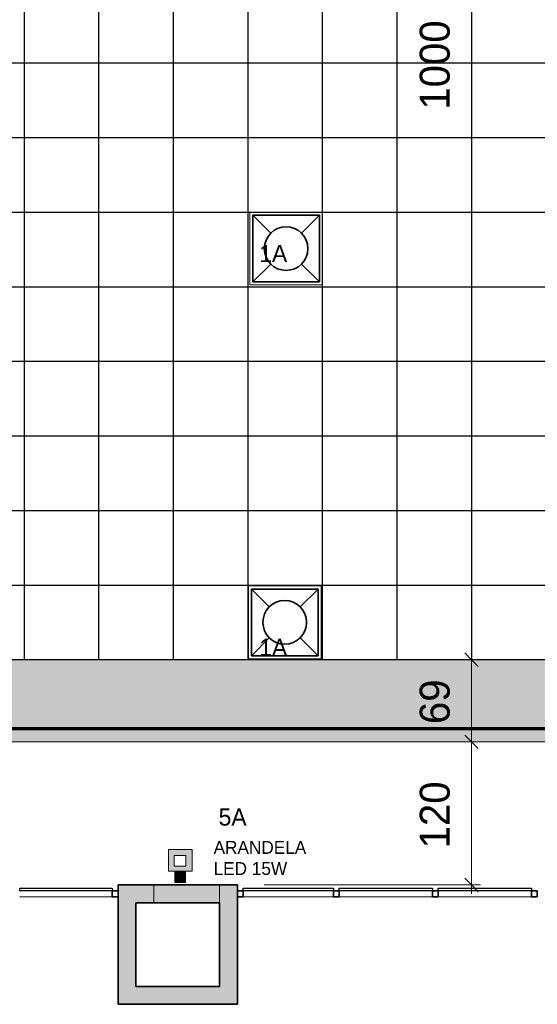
# Model space of a CAD drawing. Header units: metres. Extents: x -31 to 96, y -24 to 31.
# Tile 127 of 155: x 15.6 to 19.94, y -13.51 to -5.26. Entities that reach past the tile are written whole.
import ezdxf

# ---------------------------------------------------------------- set-up
doc = ezdxf.new("R2010")
doc.units = ezdxf.units.M
for name, color, linetype, lineweight in [('A-ANNO-DIMS', 211, 'Continuous', 9), ('A-ANNO-DIMS-75', 211, 'Continuous', 9), ('A-CLNG', 13, 'Continuous', 18), ('A-CLNG-PATT', 13, 'Continuous', 18), ('A-DETL', 90, 'Continuous', 18), ('A-DETL-GENF', 92, 'Continuous', 18), ('A-DETL-WIDE', 214, 'Continuous', 70), ('A-GLAZ-CURT', 52, 'Continuous', 18), ('A-GLAZ-CWMG', 51, 'Continuous', 18), ('A-WALL', 113, 'Continuous', 18), ('A-WALL-PATT', 111, 'Continuous', 35), ('E-LITE-EQPM', 33, 'Continuous', 18), ('G-ANNO-TEXT', 231, 'Continuous', 9)]:
    doc.layers.add(name, color=color, linetype=linetype, lineweight=lineweight)
doc.styles.add('Century Gothic', font='GOTHIC.TTF', dxfattribs={"height": 0.143711})
doc.styles.add('Century Gothic_1', font='GOTHIC.TTF', dxfattribs={"height": 0.251495})
doc.styles.add('Century Gothic_3', font='GOTHIC.TTF', dxfattribs={"height": 0.107783})
doc.dimstyles.new('_Cotas_detalhamento_3_5_mm', dxfattribs={"dimscale": 0.3048, "dimtxt": 0.2625, "dimasz": 0.369094, "dimexe": 0.246063, "dimexo": 0.738189, "dimgap": 0.369094, "dimtad": 1, "dimdec": 0, "dimlfac": 100, "dimzin": 0, "dimdsep": 46, "dimtxsty": 'Century Gothic_1', "dimblk1": 'OBLIQUE', "dimblk2": 'OBLIQUE', "dimsah": 1, "dimcen": 0.09, "dimdle": 0.246063, "dimazin": 0, "dimtfac": 1, "dimtdec": 4, "dimtix": 1, "dimtmove": 0, "dimatfit": 3, "dimfxl": 1, "dimtvp": 1, "dimtolj": 1, "dimtzin": 0, "dimarcsym": 2})

# ---------------------------------------------------------------- blocks, each defined once
blk = doc.blocks.new('Painel do sistema - Envidraçado-165824-PLANTA DE TETO - LUMINOTÉCNICO')
at = {"layer": 'A-GLAZ-CURT', "lineweight": 25}
for p, q in [((-0.3875, 0.0245), (-0.3875, 0.0495)), ((-0.3875, 0.0495), (0.3875, 0.0495)), ((0.3875, 0.0245), (-0.3875, 0.0245)), ((0.3875, 0.0495), (0.3875, 0.0245))]:
    blk.add_line(p, q, dxfattribs=at)
blk = doc.blocks.new('Montante retangular - 50 x 150 mm-165979-PLANTA DE TETO - LUMINOTÉCNICO')
at = {"layer": 'A-GLAZ-CWMG', "lineweight": 35}
for p, q in [((0, 0.025), (-0.05, 0.025)), ((-0.05, 0.025), (-0.05, -0.025)), ((0, -0.025), (0, 0.025)), ((-0.05, -0.025), (0, -0.025))]:
    blk.add_line(p, q, dxfattribs=at)
blk = doc.blocks.new('Montante retangular - 50 x 150 mm-165959-PLANTA DE TETO - LUMINOTÉCNICO')
at = {"layer": 'A-GLAZ-CWMG'}
blk.add_line((3.5977, -12.6146), (4.3727, -12.6146), dxfattribs=at)
blk = doc.blocks.new('Painel do sistema - Envidraçado-165820-PLANTA DE TETO - LUMINOTÉCNICO')
at = {"layer": 'A-GLAZ-CURT', "lineweight": 25}
for p, q in [((-0.3775, 0.0245), (-0.3775, 0.0495)), ((-0.3775, 0.0495), (0.3775, 0.0495)), ((0.3775, 0.0245), (-0.3775, 0.0245)), ((0.3775, 0.0495), (0.3775, 0.0245))]:
    blk.add_line(p, q, dxfattribs=at)
blk = doc.blocks.new('Painel do sistema - Envidraçado-165823-PLANTA DE TETO - LUMINOTÉCNICO')
at = {"layer": 'A-GLAZ-CURT', "lineweight": 25}
for p, q in [((-0.39, 0.0245), (-0.39, 0.0495)), ((-0.39, 0.0495), (0.39, 0.0495)), ((0.39, 0.0245), (-0.39, 0.0245)), ((0.39, 0.0495), (0.39, 0.0245))]:
    blk.add_line(p, q, dxfattribs=at)
blk = doc.blocks.new('Montante retangular - 50 x 150 mm-165977-PLANTA DE TETO - LUMINOTÉCNICO')
at = {"layer": 'A-GLAZ-CWMG', "lineweight": 35}
for p, q in [((0.025, 0.025), (-0.025, 0.025)), ((-0.025, 0.025), (-0.025, -0.025)), ((0.025, -0.025), (0.025, 0.025)), ((-0.025, -0.025), (0.025, -0.025))]:
    blk.add_line(p, q, dxfattribs=at)
blk = doc.blocks.new('Montante retangular - 50 x 150 mm-165978-PLANTA DE TETO - LUMINOTÉCNICO')
at = {"layer": 'A-GLAZ-CWMG', "lineweight": 35}
for p, q in [((-0.05, 0.025), (0, 0.025)), ((-0.05, -0.025), (-0.05, 0.025)), ((0, 0.025), (0, -0.025)), ((0, -0.025), (-0.05, -0.025))]:
    blk.add_line(p, q, dxfattribs=at)
blk = doc.blocks.new('Montante retangular - 50 x 150 mm-165960-PLANTA DE TETO - LUMINOTÉCNICO')
at = {"layer": 'A-GLAZ-CWMG'}
blk.add_line((-0.5273, -12.6146), (0.2277, -12.6146), dxfattribs=at)
blk = doc.blocks.new('Montante retangular - 50 x 150 mm-165958-PLANTA DE TETO - LUMINOTÉCNICO')
at = {"layer": 'A-GLAZ-CWMG'}
blk.add_line((1.1077, -12.6146), (1.8877, -12.6146), dxfattribs=at)
blk = doc.blocks.new('Luminária comercial - Parabólica quadrada - 0600x0600 mm_2 Lâmpadas_ - 120V-1152860-PLANTA DE TETO - LUMINOTÉCNICO')
at = {"layer": 'E-LITE-EQPM', "color": 94, "lineweight": 35}
for p, q in [((-0.2981, 0.3389), (-0.2981, -0.2199)), ((0.2607, 0.3389), (-0.2981, 0.3389)), ((-0.2981, 0.3389), (-0.148, 0.1888)), ((0.2607, 0.3389), (-0.2981, 0.3389)), ((-0.2981, 0.3389), (-0.2981, -0.2199)), ((0.1106, 0.1888), (0.2607, 0.3389)), ((0.2607, -0.2199), (0.2607, 0.3389)), ((0.2607, -0.2199), (0.2607, 0.3389)), ((-0.148, -0.0698), (-0.2981, -0.2199)), ((0.2607, -0.2199), (0.1106, -0.0698)), ((-0.2981, -0.2199), (0.2607, -0.2199)), ((-0.2981, -0.2199), (0.2607, -0.2199))]:
    blk.add_line(p, q, dxfattribs=at)
for start, end in [(0, 180), (180, 0)]:
    blk.add_arc((-0.0187, 0.0595), 0.1829, start, end, dxfattribs=at)
blk = doc.blocks.new('Luminária comercial - Parabólica quadrada - 0600x0600 mm_2 Lâmpadas_ - 120V-819818-PLANTA DE TETO - LUMINOTÉCNICO')
at = {"layer": 'E-LITE-EQPM', "color": 94, "lineweight": 35}
for p, q in [((-0.2981, -0.3389), (-0.2981, 0.2199)), ((-0.2981, 0.2199), (0.2607, 0.2199)), ((-0.148, 0.0698), (-0.2981, 0.2199)), ((-0.2981, -0.3389), (-0.2981, 0.2199)), ((-0.2981, 0.2199), (0.2607, 0.2199)), ((0.2607, 0.2199), (0.1106, 0.0698)), ((0.2607, 0.2199), (0.2607, -0.3389)), ((0.2607, 0.2199), (0.2607, -0.3389)), ((-0.2981, -0.3389), (-0.148, -0.1888)), ((0.1106, -0.1888), (0.2607, -0.3389)), ((0.2607, -0.3389), (-0.2981, -0.3389)), ((0.2607, -0.3389), (-0.2981, -0.3389))]:
    blk.add_line(p, q, dxfattribs=at)
for start, end in [(360, 180), (180, 360)]:
    blk.add_arc((-0.0187, -0.0595), 0.1829, start, end, dxfattribs=at)
blk = doc.blocks.new('DIMBLOCK54-PLANTA DE TETO - LUMINOTÉCNICO')
at = {"layer": 'A-ANNO-DIMS-75', "lineweight": 18}
for p, q in [((19.3867, -0.6269), (19.3304, -0.5707)), ((19.3867, -0.6269), (19.4429, -0.6832)), ((19.3867, -10.6269), (19.3304, -10.5707)), ((19.3867, -10.6269), (19.4429, -10.6832))]:
    blk.add_line(p, q, dxfattribs=at)
at = {"layer": 'A-ANNO-DIMS-75'}
for p, q in [((19.2412, -0.6269), (19.4617, -0.6269)), ((19.3867, -0.6269), (19.2412, -0.6269)), ((19.3867, -0.6269), (19.3867, -10.6269)), ((19.2412, -10.6269), (19.4617, -10.6269)), ((19.3867, -10.6269), (19.2412, -10.6269))]:
    blk.add_line(p, q, dxfattribs=at)
at = {"layer": 'A-ANNO-DIMS-75', "color": 0, "insert": (18.9518, -6.0186), "char_height": 0.25149, "width": 0.94, "attachment_point": 1, "rotation": 90, "line_spacing_factor": 0.984117, "style": 'Century Gothic_1'}
blk.add_mtext('1000', dxfattribs=at)
blk = doc.blocks.new('_Oblique')
at = {"color": 0, "linetype": 'ByBlock', "lineweight": -2}
blk.add_line((-0.5, -0.5), (0.5, 0.5), dxfattribs=at)
blk = doc.blocks.new('DIMBLOCK55-PLANTA DE TETO - LUMINOTÉCNICO')
at = {"layer": 'A-ANNO-DIMS-75'}
for p, q in [((19.2412, -10.6269), (19.4617, -10.6269)), ((19.3867, -10.6269), (19.2412, -10.6269)), ((19.3867, -10.6269), (19.3867, -11.3146)), ((19.2412, -11.3146), (19.4617, -11.3146)), ((19.3867, -11.3146), (19.2412, -11.3146))]:
    blk.add_line(p, q, dxfattribs=at)
at = {"layer": 'A-ANNO-DIMS-75', "lineweight": 18}
for p, q in [((19.3867, -10.6269), (19.3304, -10.5707)), ((19.3867, -10.6269), (19.4429, -10.6832)), ((19.3867, -11.3146), (19.3304, -11.2583)), ((19.3867, -11.3146), (19.4429, -11.3708))]:
    blk.add_line(p, q, dxfattribs=at)
at = {"layer": 'A-ANNO-DIMS-75', "color": 0, "insert": (18.9518, -11.1666), "char_height": 0.25149, "width": 0.47, "attachment_point": 1, "rotation": 90, "line_spacing_factor": 0.984117, "style": 'Century Gothic_1'}
blk.add_mtext('69', dxfattribs=at)
blk = doc.blocks.new('DIMBLOCK56-PLANTA DE TETO - LUMINOTÉCNICO')
at = {"layer": 'A-ANNO-DIMS-75', "lineweight": 18}
for p, q in [((19.3867, -11.3146), (19.3304, -11.2583)), ((19.3867, -11.3146), (19.4429, -11.3708)), ((19.3867, -12.5146), (19.3304, -12.4583)), ((19.3867, -12.5146), (19.4429, -12.5708))]:
    blk.add_line(p, q, dxfattribs=at)
at = {"layer": 'A-ANNO-DIMS-75'}
for p, q in [((19.2412, -11.3146), (19.4617, -11.3146)), ((19.3867, -11.3146), (19.2412, -11.3146)), ((19.3867, -11.3146), (19.3867, -12.5896)), ((17.6477, -12.5146), (19.4617, -12.5146)), ((19.3867, -12.5146), (17.6477, -12.5146))]:
    blk.add_line(p, q, dxfattribs=at)
at = {"layer": 'A-ANNO-DIMS-75', "color": 0, "insert": (18.9518, -12.2083), "char_height": 0.25149, "width": 0.705, "attachment_point": 1, "rotation": 90, "line_spacing_factor": 0.984117, "style": 'Century Gothic_1'}
blk.add_mtext('120', dxfattribs=at)

msp = doc.modelspace()

# ---------------------------------------------------------------- hatches: boundary and pattern name
at = {"layer": 'A-CLNG-PATT'}
h = msp.add_hatch(color=256, dxfattribs=at)
h.paths.add_polyline_path([(-6.6404, -12.4746), (-3.3373, -12.4746), (-3.3373, -9.5146), (-8.7973, -9.5146), (-8.7973, -12.4746)], flags=0)
h.paths.add_polyline_path([(-8.5625, -12.2486), (-8.5625, -9.7486), (-3.5625, -9.7486), (-3.5625, -12.2486), (-6.6404, -12.2486)], flags=0)
h.paths.add_polyline_path([(3.8951, -11.3146), (22.7127, -11.3146), (22.7127, 0.0854), (-1.7433, 0.0854), (-2.8749, 1.1263), (-3.661, 0.2716), (-3.661, -2.0082), (-4.9156, -3.3939), (-6.4723, -1.9845), (-9.8829, -5.7511), (-9.8829, -9.3146), (-8.7973, -9.3146), (-8.7973, -9.3646), (-3.1873, -9.3646), (-3.1873, -11.3146), (0.3833, -11.3146)], flags=0)
h.paths.add_polyline_path([(3.8951, -10.6269), (-2.4873, -10.6269), (-2.4873, -8.7646), (-6.8628, -8.7646), (-6.8628, -3.7481), (-2.4835, -3.7481), (-2.4835, -0.6269), (21.8827, -0.6269), (21.8827, -10.6269), (10.9188, -10.6269)], flags=0)
h.paths.add_polyline_path([(-7.0843, -8.3761), (-7.2343, -8.3761), (-7.2343, -8.2161), (-7.0743, -8.2161), (-7.0743, -8.3761), (-7.0794, -8.3761)], flags=0)
h.paths.add_polyline_path([(-9.413, -8.3561), (-9.4793, -8.3561), (-9.4793, -8.1961), (-9.3193, -8.1961), (-9.3193, -8.3561), (-9.3822, -8.3561)], flags=0)
h.paths.add_polyline_path([(-7.1408, -6.5728), (-7.2343, -6.5728), (-7.2343, -6.4128), (-7.0743, -6.4128), (-7.0743, -6.5728), (-7.1406, -6.5728)], flags=0)
h.paths.add_polyline_path([(-9.3858, -6.5528), (-9.4793, -6.5528), (-9.4793, -6.3928), (-9.3193, -6.3928), (-9.3193, -6.5528), (-9.3856, -6.5528)], flags=0)
h.paths.add_polyline_path([(-8.9615, -5.4425), (-9.0746, -5.3294), (-8.9615, -5.2163), (-8.8484, -5.3294), (-8.9614, -5.4425)], flags=0)
h.paths.add_polyline_path([(-8.1559, -4.5528), (-8.269, -4.4397), (-8.1559, -4.3265), (-8.0428, -4.4397), (-8.1488, -4.5457)], flags=0)
h.paths.add_polyline_path([(-7.3505, -3.6632), (-7.4636, -3.5501), (-7.3505, -3.4369), (-7.2374, -3.5501), (-7.3434, -3.6561)], flags=0)
h.paths.add_polyline_path([(-5.6556, -3.5791), (-5.7687, -3.466), (-5.6556, -3.3528), (-5.5429, -3.4664), (-5.6421, -3.5656)], flags=0)
h.paths.add_polyline_path([(-4.4243, -3.4859), (-4.5374, -3.3728), (-4.4243, -3.2596), (-4.3111, -3.3728), (-4.4172, -3.4788)], flags=0)
h.paths.add_polyline_path([(-6.5451, -2.7736), (-6.6582, -2.6605), (-6.5451, -2.5474), (-6.432, -2.6605), (-6.538, -2.7666)], flags=0)
h.paths.add_polyline_path([(-3.6188, -2.5964), (-3.732, -2.4832), (-3.6188, -2.3701), (-3.5057, -2.4832), (-3.6118, -2.5893)], flags=0)
h.paths.add_polyline_path([(-3.8445, 0.3946), (-2.2232, 2.1572), (-2.2311, 2.1645), (-2.1295, 2.2749), (-1.4886, 1.6854), (-1.2973, 1.6854), (-1.2973, 5.1854), (-1.6773, 5.1854), (-1.6773, 5.2854), (-4.4773, 5.2854), (-4.4773, 5.1154), (-5.0773, 5.1154), (-5.0773, 4.875), (-4.8514, 4.6492), (-6.3807, 2.9308), (-3.9554, 0.5054), (-3.8609, 0.5054), (-3.8609, 0.411)], flags=0)
h.paths.add_polyline_path([(-3.9787, 0.8032), (-4.0947, 0.9134), (-3.9849, 1.029), (-3.8693, 0.9192), (-3.9753, 0.8068)], flags=0)
h.paths.add_polyline_path([(-4.6128, 1.4373), (-4.7288, 1.5475), (-4.619, 1.6631), (-4.5034, 1.5533), (-4.6041, 1.4465)], flags=0)
h.paths.add_polyline_path([(-5.2492, 2.0737), (-5.3652, 2.1839), (-5.2554, 2.2995), (-5.1398, 2.1897), (-5.2381, 2.0854)], flags=0)
h.paths.add_polyline_path([(-3.8574, 2.5792), (-4.2885, 3.0102), (-3.8574, 3.4413), (-3.4264, 3.0102), (-3.5752, 2.8614)], flags=0)
h.paths.add_polyline_path([(-5.8856, 2.7101), (-6.0016, 2.8203), (-5.8918, 2.9359), (-5.7762, 2.8261), (-5.8769, 2.7193)], flags=0)
h.paths.add_polyline_path([(-1.7562, 2.7554), (-1.8273, 2.7554), (-1.8273, 2.9154), (-1.6673, 2.9154), (-1.6676, 2.7554), (-1.7272, 2.7554)], flags=0)
h.paths.add_polyline_path([(-1.6953, 3.7554), (-1.8273, 3.7554), (-1.8273, 3.9154), (-1.6673, 3.9154), (-1.6673, 3.7554), (-1.6846, 3.7554)], flags=0)
h.paths.add_polyline_path([(-1.7213, 4.7554), (-1.8273, 4.7554), (-1.8273, 4.9154), (-1.6673, 4.9154), (-1.6673, 4.7554), (-1.711, 4.7554)], flags=0)
h.paths.add_polyline_path([(-2.6673, 4.7554), (-2.8273, 4.7554), (-2.8273, 4.9154), (-2.6673, 4.9154), (-2.6673, 4.7654)], flags=0)
h.paths.add_polyline_path([(-3.8173, 4.7554), (-3.8273, 4.7554), (-3.8273, 4.9154), (-3.6673, 4.9154), (-3.6673, 4.7554), (-3.7973, 4.7554)], flags=0)
at = {"layer": 'A-CLNG-PATT', "lineweight": 25}
h = msp.add_hatch(dxfattribs=at)
h.set_pattern_fill('FP_2', color=256, style=0, pattern_type=2)
h.set_pattern_definition([(180, (12.512, -5.627), (8e-17, 0.625), []), (90, (12.512, -5.627), (0.625, -4e-17), [])])
h.paths.add_polyline_path([(8.7366, -10.6269), (21.8827, -10.6269), (21.8827, -0.6269), (-2.4835, -0.6269), (-2.4835, -3.7527), (-6.8628, -3.7527), (-6.8628, -8.7646), (-2.4873, -8.7646), (-2.4873, -10.6269), (-2.4833, -10.6269), (-2.4833, -10.0176), (-1.8737, -10.0176), (-1.8737, -10.6269), (8.7043, -10.6269)], flags=0)
h.paths.add_polyline_path([(1.2617, -10.6192), (1.2617, -10.0096), (1.8713, -10.0096), (1.8713, -10.6192), (1.5498, -10.6192)], flags=0)
h.paths.add_polyline_path([(5.0124, -10.6192), (5.0124, -10.0096), (5.622, -10.0096), (5.622, -10.6192)], flags=0)
h.paths.add_polyline_path([(17.9424, -10.6192), (17.5151, -10.6192), (17.5151, -10.0096), (18.1247, -10.0096), (18.1247, -10.6192), (18.1218, -10.6192)], flags=0)
h.paths.add_polyline_path([(14.9866, -10.6192), (14.377, -10.6192), (14.377, -10.0096), (14.9866, -10.0096)], flags=0)
h.paths.add_polyline_path([(20.652, -10.6192), (20.6401, -10.6192), (20.6401, -10.0096), (21.2497, -10.0096), (21.2497, -10.6192)], flags=0)
h.paths.add_polyline_path([(8.7366, -10.6192), (8.127, -10.6192), (8.127, -10.0096), (8.7366, -10.0096)], flags=0)
h.paths.add_polyline_path([(11.2774, -10.6192), (11.2774, -10.0096), (11.887, -10.0096), (11.887, -10.6192)], flags=0)
h.paths.add_polyline_path([(-5.859, -8.3844), (-5.989, -8.3837), (-5.989, -8.2244), (-5.829, -8.2244), (-5.829, -8.3844), (-5.839, -8.3844)], flags=0)
h.paths.add_polyline_path([(-4.709, -8.3844), (-4.739, -8.3844), (-4.739, -8.2244), (-4.579, -8.2244), (-4.579, -8.3844), (-4.609, -8.3844)], flags=0)
h.paths.add_polyline_path([(-3.3457, -8.3844), (-3.489, -8.3844), (-3.489, -8.2244), (-3.329, -8.2244), (-3.3295, -8.3844), (-3.339, -8.3844)], flags=0)
h.paths.add_polyline_path([(2.8324, -8.3844), (2.7565, -8.3844), (2.7565, -8.2244), (2.9165, -8.2244), (2.9165, -8.3844), (2.8865, -8.3844)], flags=0)
h.paths.add_polyline_path([(-0.9439, -8.3844), (-0.9935, -8.3844), (-0.9935, -8.2244), (-0.8335, -8.2244), (-0.8335, -8.3844), (-0.9297, -8.3844)], flags=0)
h.paths.add_polyline_path([(1.5675, -8.3844), (1.5065, -8.3844), (1.5065, -8.2244), (1.6665, -8.2244), (1.6665, -8.3844), (1.581, -8.3844)], flags=0)
h.paths.add_polyline_path([(0.3733, -8.3844), (0.2565, -8.3844), (0.2565, -8.2244), (0.4165, -8.2244), (0.4165, -8.3844), (0.3815, -8.3844)], flags=0)
h.paths.add_polyline_path([(2.1359, -7.8944), (2.0577, -7.8883), (1.9814, -7.87), (1.9089, -7.8399), (1.841, -7.7981), (1.7817, -7.7472), (1.7314, -7.6883), (1.6904, -7.6214), (1.6604, -7.549), (1.6455, -7.4869), (1.274, -7.4869), (1.2577, -7.5524), (1.2291, -7.6214), (1.1881, -7.6883), (1.1371, -7.748), (1.0775, -7.799), (1.0106, -7.8399), (0.9381, -7.87), (0.8587, -7.8885), (0.7836, -7.8944), (0.7054, -7.8883), (0.6291, -7.87), (0.5566, -7.8399), (0.4887, -7.7981), (0.4294, -7.7472), (0.3791, -7.6883), (0.3365, -7.6177), (0.3081, -7.549), (0.2897, -7.4727), (0.2836, -7.3944), (0.2897, -7.3162), (0.3095, -7.2365), (0.3381, -7.1675), (0.3791, -7.1006), (0.43, -7.0409), (0.4897, -6.9899), (0.5566, -6.9489), (0.6291, -6.9189), (0.7085, -6.9004), (0.7836, -6.8944), (0.8618, -6.9006), (0.9381, -6.9189), (1.0106, -6.9489), (1.0784, -6.9907), (1.1378, -7.0417), (1.1888, -7.1017), (1.2173, -7.1482), (1.2173, -6.8773), (1.8269, -6.8773), (1.827, -7.0027), (1.842, -6.9899), (1.9089, -6.9489), (1.9814, -6.9189), (2.0608, -6.9004), (2.1392, -6.8947), (2.2141, -6.9006), (2.2904, -6.9189), (2.3629, -6.9489), (2.4307, -6.9907), (2.4901, -7.0417), (2.5411, -7.1017), (2.5814, -7.1675), (2.6114, -7.2399), (2.63, -7.3191), (2.6359, -7.3944), (2.6297, -7.4727), (2.61, -7.5524), (2.5814, -7.6214), (2.5404, -7.6883), (2.4894, -7.748), (2.4298, -7.799), (2.3587, -7.8417), (2.2904, -7.87), (2.211, -7.8885), (2.1392, -7.8942)], flags=0)
h.paths.add_polyline_path([(-0.5691, -7.8944), (-0.6473, -7.8883), (-0.7236, -7.87), (-0.7961, -7.8399), (-0.864, -7.7981), (-0.9233, -7.7472), (-0.9736, -7.6883), (-1.0146, -7.6214), (-1.0446, -7.549), (-1.063, -7.4727), (-1.0691, -7.3944), (-1.063, -7.3162), (-1.0432, -7.2365), (-1.0146, -7.1675), (-0.9736, -7.1006), (-0.9227, -7.0409), (-0.863, -6.9899), (-0.7961, -6.9489), (-0.7236, -6.9189), (-0.6418, -6.9002), (-0.5691, -6.8944), (-0.4909, -6.9006), (-0.4146, -6.9189), (-0.3421, -6.9489), (-0.2752, -6.99), (-0.2149, -7.0417), (-0.1639, -7.1017), (-0.1236, -7.1675), (-0.0936, -7.2399), (-0.0753, -7.3162), (-0.0691, -7.3944), (-0.0753, -7.4727), (-0.095, -7.5524), (-0.1236, -7.6214), (-0.1646, -7.6883), (-0.2156, -7.748), (-0.2752, -7.799), (-0.3421, -7.8399), (-0.4146, -7.87), (-0.4947, -7.8886), (-0.5543, -7.8933)], flags=0)
h.paths.add_polyline_path([(-3.4206, -7.8944), (-3.4988, -7.8883), (-3.5751, -7.87), (-3.6476, -7.8399), (-3.7155, -7.7981), (-3.7749, -7.7472), (-3.8251, -7.6883), (-3.8661, -7.6214), (-3.8962, -7.549), (-3.9145, -7.4727), (-3.9206, -7.3944), (-3.9145, -7.3162), (-3.8947, -7.2365), (-3.8661, -7.1675), (-3.8251, -7.1006), (-3.7742, -7.0409), (-3.7145, -6.9899), (-3.6476, -6.9489), (-3.5751, -6.9189), (-3.4957, -6.9004), (-3.4197, -6.8945), (-3.3424, -6.9006), (-3.2661, -6.9189), (-3.1936, -6.9489), (-3.1267, -6.9899), (-3.0664, -7.0417), (-3.0154, -7.1017), (-2.9751, -7.1675), (-2.9451, -7.2399), (-2.9268, -7.3162), (-2.9206, -7.3944), (-2.9268, -7.4727), (-2.9465, -7.5524), (-2.9751, -7.6214), (-3.0161, -7.6883), (-3.0671, -7.748), (-3.1285, -7.8001), (-3.1936, -7.8399), (-3.2661, -7.87), (-3.3455, -7.8885), (-3.4118, -7.8938)], flags=0)
h.paths.add_polyline_path([(-4.7729, -7.8944), (-4.8511, -7.8883), (-4.9274, -7.87), (-4.9999, -7.8399), (-5.0678, -7.7981), (-5.1272, -7.7472), (-5.1774, -7.6883), (-5.2184, -7.6214), (-5.2485, -7.549), (-5.2668, -7.4727), (-5.2729, -7.3944), (-5.2668, -7.3162), (-5.247, -7.2365), (-5.2184, -7.1675), (-5.1774, -7.1006), (-5.1265, -7.0409), (-5.0668, -6.9899), (-4.9999, -6.9489), (-4.9274, -6.9189), (-4.848, -6.9004), (-4.7729, -6.8944), (-4.6947, -6.9006), (-4.6184, -6.9189), (-4.5459, -6.9489), (-4.4781, -6.9907), (-4.4187, -7.0417), (-4.3677, -7.1017), (-4.3274, -7.1675), (-4.2974, -7.2399), (-4.2789, -7.3191), (-4.2729, -7.3944), (-4.2791, -7.4727), (-4.2988, -7.5524), (-4.3274, -7.6214), (-4.3684, -7.6883), (-4.4194, -7.748), (-4.479, -7.799), (-4.5459, -7.8399), (-4.6184, -7.87), (-4.6978, -7.8885), (-4.7582, -7.8933)], flags=0)
h.paths.add_polyline_path([(-6.1206, -7.8944), (-6.2014, -7.8877), (-6.2751, -7.87), (-6.3476, -7.8399), (-6.4155, -7.7981), (-6.4749, -7.7472), (-6.5251, -7.6883), (-6.5661, -7.6214), (-6.5962, -7.549), (-6.6145, -7.4727), (-6.6206, -7.3944), (-6.6145, -7.3162), (-6.5947, -7.2365), (-6.5661, -7.1675), (-6.5251, -7.1006), (-6.4742, -7.0409), (-6.4145, -6.9899), (-6.3476, -6.9489), (-6.2751, -6.9189), (-6.1957, -6.9004), (-6.1167, -6.8948), (-6.0424, -6.9006), (-5.9661, -6.9189), (-5.8926, -6.9496), (-5.8258, -6.9907), (-5.7664, -7.0417), (-5.7154, -7.1017), (-5.6751, -7.1675), (-5.6451, -7.2399), (-5.6266, -7.3191), (-5.6206, -7.3944), (-5.6268, -7.4727), (-5.6465, -7.5524), (-5.6751, -7.6214), (-5.7161, -7.6883), (-5.7671, -7.748), (-5.8267, -7.799), (-5.8988, -7.8421), (-5.9661, -7.87), (-6.0455, -7.8885), (-6.1059, -7.8933)], flags=0)
h.paths.add_polyline_path([(-2.2506, -7.4943), (-2.5126, -7.4943), (-2.5126, -6.8847), (-1.903, -6.8847), (-1.903, -7.4943)], flags=0)
h.paths.add_polyline_path([(5.0124, -7.4943), (5.0124, -6.8847), (5.622, -6.8847), (5.622, -7.4943)], flags=0)
h.paths.add_polyline_path([(11.887, -7.4943), (11.2774, -7.4943), (11.2774, -6.8847), (11.887, -6.8847)], flags=0)
h.paths.add_polyline_path([(14.377, -7.4943), (14.377, -6.8847), (14.9866, -6.8847), (14.9866, -7.4943)], flags=0)
h.paths.add_polyline_path([(8.7366, -7.4943), (8.127, -7.4943), (8.127, -6.8847), (8.7366, -6.8847)], flags=0)
h.paths.add_polyline_path([(21.2616, -7.4873), (20.652, -7.4873), (20.652, -6.8777), (21.2616, -6.8777)], flags=0)
h.paths.add_polyline_path([(17.527, -7.4873), (17.527, -6.8777), (18.1366, -6.8777), (18.1366, -7.4873), (17.9424, -7.4873)], flags=0)
h.paths.add_polyline_path([(-5.9636, -6.5844), (-5.989, -6.5844), (-5.989, -6.4244), (-5.829, -6.4244), (-5.829, -6.5844), (-5.961, -6.5844)], flags=0)
h.paths.add_polyline_path([(-4.685, -6.5844), (-4.739, -6.5844), (-4.739, -6.4244), (-4.579, -6.4244), (-4.579, -6.5844), (-4.6847, -6.5844)], flags=0)
h.paths.add_polyline_path([(-3.3722, -6.5844), (-3.489, -6.5844), (-3.489, -6.4244), (-3.329, -6.4244), (-3.329, -6.5844), (-3.3675, -6.5844)], flags=0)
h.paths.add_polyline_path([(2.9165, -6.5844), (2.7565, -6.5844), (2.7565, -6.4244), (2.9165, -6.4253), (2.9165, -6.5744)], flags=0)
h.paths.add_polyline_path([(-0.9267, -6.5844), (-0.9935, -6.5844), (-0.9935, -6.4244), (-0.8335, -6.4244), (-0.8335, -6.5844), (-0.9135, -6.5844)], flags=0)
h.paths.add_polyline_path([(1.6354, -6.5844), (1.5065, -6.5844), (1.5065, -6.4244), (1.6665, -6.4244), (1.6665, -6.5844), (1.6365, -6.5844)], flags=0)
h.paths.add_polyline_path([(0.3108, -6.5844), (0.2565, -6.5844), (0.2565, -6.4244), (0.4165, -6.4244), (0.4165, -6.5844), (0.3231, -6.5844)], flags=0)
h.paths.add_polyline_path([(-0.8063, -4.8648), (-1.2863, -4.8648), (-1.2863, -4.3848), (-0.8063, -4.3848), (-0.8063, -4.5927), (-0.7323, -4.5927), (-0.7316, -4.5399), (-0.5523, -4.5399), (-0.5523, -4.7399), (-0.7323, -4.7399), (-0.7323, -4.6827), (-0.8063, -4.6827), (-0.8063, -4.77)], flags=0)
h.paths.add_polyline_path([(-1.4233, -4.7237), (-1.6033, -4.7237), (-1.6033, -4.5237), (-1.4233, -4.5237), (-1.4233, -4.5766), (-1.326, -4.5766), (-1.326, -4.6666), (-1.4233, -4.6666), (-1.4233, -4.6705)], flags=0)
h.paths.add_polyline_path([(-0.6018, -4.6866), (-0.6018, -4.5866), (-0.6918, -4.5866), (-0.6918, -4.6866), (-0.605, -4.6866)], flags=0)
h.paths.add_polyline_path([(-1.4639, -4.6705), (-1.4639, -4.5705), (-1.5539, -4.5705), (-1.5539, -4.6705), (-1.5506, -4.6705)], flags=0)
h.paths.add_polyline_path([(-2.4827, -4.3773), (-2.4827, -3.7677), (-1.8731, -3.7677), (-1.8731, -4.3773), (-1.903, -4.3773)], flags=0)
h.paths.add_polyline_path([(1.2467, -4.3693), (1.2367, -4.3693), (1.2367, -3.7597), (1.8463, -3.7597), (1.8463, -4.3693), (1.5605, -4.3693)], flags=0)
h.paths.add_polyline_path([(5.0124, -4.3693), (5.0124, -3.7597), (5.622, -3.7597), (5.622, -4.3693), (5.0224, -4.3693)], flags=0)
h.paths.add_polyline_path([(20.652, -4.3693), (20.6401, -4.3693), (20.6401, -3.7597), (21.2497, -3.7597), (21.2497, -4.3693)], flags=0)
h.paths.add_polyline_path([(17.9424, -4.3693), (17.5151, -4.3693), (17.5151, -3.7597), (18.1247, -3.7597), (18.1247, -4.3693)], flags=0)
h.paths.add_polyline_path([(8.127, -4.3693), (8.127, -3.7597), (8.7366, -3.7597), (8.7366, -4.3693)], flags=0)
h.paths.add_polyline_path([(11.887, -4.3693), (11.2774, -4.3693), (11.2774, -3.7597), (11.887, -3.7597)], flags=0)
h.paths.add_polyline_path([(14.377, -4.3693), (14.377, -3.7597), (14.9866, -3.7597), (14.9866, -4.3693)], flags=0)
h.paths.add_polyline_path([(-2.4827, -1.2523), (-2.4827, -0.6427), (-1.8731, -0.6427), (-1.8731, -1.2523)], flags=0)
h.paths.add_polyline_path([(1.8563, -1.2443), (1.2467, -1.2443), (1.2467, -0.6347), (1.8563, -0.6347)], flags=0)
h.paths.add_polyline_path([(18.1347, -1.2443), (17.5251, -1.2443), (17.5251, -0.6347), (18.1347, -0.6347)], flags=0)
h.paths.add_polyline_path([(21.2497, -1.2443), (20.6501, -1.2443), (20.6501, -0.6347), (21.2597, -0.6347), (21.2597, -1.2443)], flags=0)
h.paths.add_polyline_path([(5.622, -1.2443), (5.0224, -1.2443), (5.0224, -0.6347), (5.632, -0.6347), (5.632, -1.2443)], flags=0)
h.paths.add_polyline_path([(8.7366, -1.2443), (8.137, -1.2443), (8.137, -0.6347), (8.7466, -0.6347), (8.7466, -1.2443)], flags=0)
h.paths.add_polyline_path([(11.897, -1.2443), (11.2874, -1.2443), (11.2874, -0.6347), (11.897, -0.6347)], flags=0)
h.paths.add_polyline_path([(14.9866, -1.2443), (14.387, -1.2443), (14.387, -0.6347), (14.9966, -0.6347), (14.9966, -1.2443)], flags=0)
at = {"layer": 'A-DETL-GENF'}
h = msp.add_hatch(color=1, dxfattribs=at)
h.paths.add_polyline_path([(16.9877, -12.3979), (17.0449, -12.3979), (17.0449, -12.2179), (16.8449, -12.2179), (16.8449, -12.3979), (16.8977, -12.3979)], flags=0)
h.paths.add_polyline_path([(16.9916, -12.3574), (16.8916, -12.3574), (16.8916, -12.2674), (16.9916, -12.2674)], flags=0)
msp.add_hatch(color=1, dxfattribs=at).paths.add_polyline_path([(16.8977, -12.4952), (16.9877, -12.4952), (16.9877, -12.3979), (16.8977, -12.3979), (16.8977, -12.4015)], flags=0)
at = {"layer": 'A-WALL-PATT', "lineweight": 18}
for points in [[(16.4227, -12.6646), (16.7227, -12.6646), (16.7227, -12.5146), (16.4227, -12.5146)], [(17.2727, -12.6646), (17.2727, -12.5146), (16.7227, -12.5146), (16.7227, -12.6646)], [(17.2727, -13.3646), (17.4227, -13.3646), (17.4227, -12.5146), (17.2727, -12.5146), (17.2727, -12.6646)], [(16.5727, -13.5146), (16.5727, -12.6646), (16.4227, -12.6646), (16.4227, -13.5146)], [(17.2727, -13.5146), (17.4227, -13.5146), (17.4227, -13.3646), (16.5727, -13.3646), (16.5727, -13.5146)]]:
    msp.add_hatch(color=256, dxfattribs=at).paths.add_polyline_path(points, flags=0)

# ---------------------------------------------------------------- linework, layer by layer
at = {"layer": 'A-CLNG'}
for p, q in [((18.1366, -6.8777), (17.527, -6.8777)), ((17.527, -6.8777), (17.527, -7.4873)), ((18.1366, -7.4873), (18.1366, -6.8777)), ((17.527, -7.4873), (18.1366, -7.4873)), ((18.1247, -10.0096), (17.5151, -10.0096)), ((17.5151, -10.0096), (17.5151, -10.6192)), ((18.1247, -10.6192), (18.1247, -10.0096)), ((21.8827, -10.6269), (-2.4873, -10.6269)), ((17.5151, -10.6192), (18.1247, -10.6192)), ((22.7127, -11.3146), (-3.1873, -11.3146))]:
    msp.add_line(p, q, dxfattribs=at)
at = {"layer": 'A-DETL'}
for p, q in [((17.0449, -12.2179), (16.8449, -12.2179)), ((16.8449, -12.2179), (16.8449, -12.3979)), ((16.8916, -12.3574), (16.8916, -12.2674)), ((16.8916, -12.2674), (16.9916, -12.2674)), ((16.9916, -12.2674), (16.9916, -12.3574)), ((17.0449, -12.3979), (17.0449, -12.2179)), ((16.9916, -12.3574), (16.8916, -12.3574)), ((16.8449, -12.3979), (17.0449, -12.3979)), ((16.8977, -12.3979), (16.8977, -12.4952)), ((16.9877, -12.4952), (16.9877, -12.3979)), ((16.8977, -12.4952), (16.9877, -12.4952))]:
    msp.add_line(p, q, dxfattribs=at)
at = {"layer": 'A-DETL-WIDE', "color": 104}
msp.add_line((-3.1873, -11.2046), (22.7127, -11.2046), dxfattribs=at)
at = {"layer": 'A-WALL', "lineweight": 35}
for p, q in [((16.4227, -13.5146), (16.4227, -12.5146)), ((16.4227, -12.5146), (17.4227, -12.5146)), ((17.4227, -12.5146), (17.4227, -13.5146)), ((16.5727, -12.6646), (16.5727, -13.3646)), ((17.2727, -12.6646), (16.5727, -12.6646)), ((17.2727, -13.3646), (17.2727, -12.6646)), ((16.5727, -13.3646), (17.2727, -13.3646)), ((17.4227, -13.5146), (16.4227, -13.5146))]:
    msp.add_line(p, q, dxfattribs=at)
at = {"layer": 'A-WALL'}
for p, q in [((16.7227, -12.5146), (16.7227, -12.6646)), ((17.2727, -12.5146), (17.2727, -12.6646))]:
    msp.add_line(p, q, dxfattribs=at)

# ---------------------------------------------------------------- block references
at = {"layer": 'A-GLAZ-CURT'}
for name, p in [('Painel do sistema - Envidraçado-165824-PLANTA DE TETO - LUMINOTÉCNICO', (15.9852, -12.5896)), ('Painel do sistema - Envidraçado-165820-PLANTA DE TETO - LUMINOTÉCNICO', (17.8502, -12.5896)), ('Painel do sistema - Envidraçado-165823-PLANTA DE TETO - LUMINOTÉCNICO', (18.6677, -12.5896)), ('Painel do sistema - Envidraçado-165823-PLANTA DE TETO - LUMINOTÉCNICO', (19.4977, -12.5896))]:
    msp.add_blockref(name, p, dxfattribs=at)
at = {"layer": 'A-GLAZ-CWMG'}
for name, p in [('Montante retangular - 50 x 150 mm-165959-PLANTA DE TETO - LUMINOTÉCNICO', (12, 0)), ('Montante retangular - 50 x 150 mm-165960-PLANTA DE TETO - LUMINOTÉCNICO', (18, 0)), ('Montante retangular - 50 x 150 mm-165958-PLANTA DE TETO - LUMINOTÉCNICO', (17.17, 0)), ('Montante retangular - 50 x 150 mm-165958-PLANTA DE TETO - LUMINOTÉCNICO', (18, 0))]:
    msp.add_blockref(name, p, dxfattribs=at)
at = {"layer": 'A-GLAZ-CWMG', "extrusion": (0, 0, -1), "rotation": 180}
for name, p in [('Montante retangular - 50 x 150 mm-165979-PLANTA DE TETO - LUMINOTÉCNICO', (-16.4227, -12.5896)), ('Montante retangular - 50 x 150 mm-165977-PLANTA DE TETO - LUMINOTÉCNICO', (-18.2527, -12.5896)), ('Montante retangular - 50 x 150 mm-165977-PLANTA DE TETO - LUMINOTÉCNICO', (-19.0827, -12.5896)), ('Montante retangular - 50 x 150 mm-165977-PLANTA DE TETO - LUMINOTÉCNICO', (-19.9127, -12.5896))]:
    msp.add_blockref(name, p, dxfattribs=at)
at = {"layer": 'A-GLAZ-CWMG', "rotation": 180}
msp.add_blockref('Montante retangular - 50 x 150 mm-165978-PLANTA DE TETO - LUMINOTÉCNICO', (17.4227, -12.5896), dxfattribs=at)
at = {"layer": 'E-LITE-EQPM', "color": 94, "lineweight": 35}
for name, p in [('Luminária comercial - Parabólica quadrada - 0600x0600 mm_2 Lâmpadas_ - 120V-819818-PLANTA DE TETO - LUMINOTÉCNICO', (17.8505, -7.1231)), ('Luminária comercial - Parabólica quadrada - 0600x0600 mm_2 Lâmpadas_ - 120V-1152860-PLANTA DE TETO - LUMINOTÉCNICO', (17.8386, -10.3738))]:
    msp.add_blockref(name, p, dxfattribs=at)

# ---------------------------------------------------------------- texts
at = {"layer": 'G-ANNO-TEXT', "color": 7, "attachment_point": 1, "line_spacing_factor": 0.984117}
for s, insert, char_height, width, style in [('1A', (17.606, -7.152), 0.14371, 0.3078, 'Century Gothic'), ('1A', (17.606, -10.452), 0.14371, 0.3078, 'Century Gothic'), ('5A', (17.2656, -11.8736), 0.14371, 0.3078, 'Century Gothic'), ('ARANDELA\\PLED 15W', (17.2235, -12.1461), 0.10778, 0.94365, 'Century Gothic_3')]:
    msp.add_mtext(s, dxfattribs=dict(at, insert=insert, char_height=char_height, width=width, style=style))

# ---------------------------------------------------------------- dimensions: what is measured, and where the dimension line sits
at = {"layer": 'A-ANNO-DIMS'}
for base, p1, p2, override, picture, middle in [((19.3867, -10.6269), (19.4662, -0.6269), (19.4662, -10.6269), {"dimpost": '<>', "dimfxl": 10}, 'DIMBLOCK54-PLANTA DE TETO - LUMINOTÉCNICO', (19.1421, -5.6269)), ((19.3867, -11.3146), (19.4662, -10.6269), (19.4662, -11.3146), {"dimpost": '<>', "dimfxl": 0.687674}, 'DIMBLOCK55-PLANTA DE TETO - LUMINOTÉCNICO', (19.1421, -10.9708)), ((19.3867, -12.5146), (19.4662, -11.3146), (17.4227, -12.5146), {"dimpost": '<>', "dimfxl": 2.369765}, 'DIMBLOCK56-PLANTA DE TETO - LUMINOTÉCNICO', (19.1421, -11.9146))]:
    dim = msp.add_linear_dim(base=base, p1=p1, p2=p2, angle=90, dimstyle='_Cotas_detalhamento_3_5_mm', override=override, dxfattribs=at)
    dim.commit()
    dim.dimension.update_dxf_attribs({"geometry": picture, "text_midpoint": middle})

doc.saveas('drawing.dxf')
